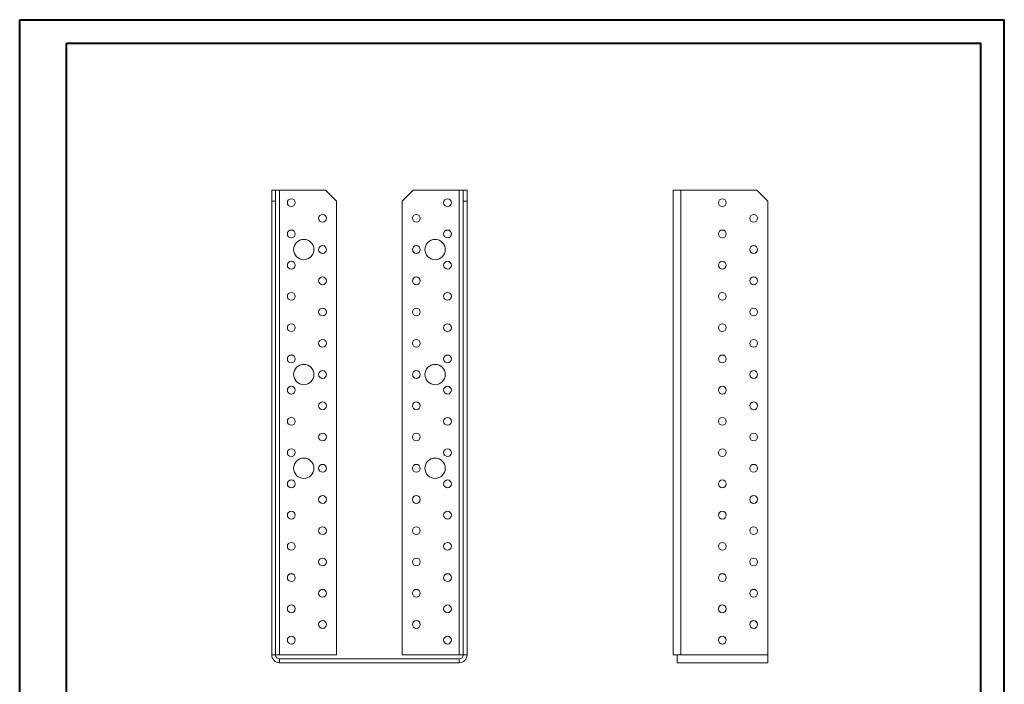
# Model space of a CAD drawing. Header units: millimetres. Extents: x 0 to 210, y 0 to 297.
# Tile 3 of 3: x 0 to 210, y 155 to 297. Entities that reach past the tile are written whole.
import ezdxf

# ---------------------------------------------------------------- set-up
doc = ezdxf.new("R2010")
doc.units = ezdxf.units.MM

msp = doc.modelspace()

# ---------------------------------------------------------------- linework, layer by layer
at = {"color": 7, "linetype": 'Continuous', "lineweight": 40}
for p, q in [((0.08, 0.21), (0.08, 297.21)), ((0.08, 297.21), (210.08, 297.21)), ((210.08, 0.21), (210.08, 297.21)), ((210.08, 292.21), (210.08, 297.21)), ((10.08, 292.21), (205.08, 292.21)), ((10.08, 5.21), (10.08, 292.21)), ((205.08, 5.21), (205.08, 292.21))]:
    msp.add_line(p, q, dxfattribs=at)
at = {"color": 7, "linetype": 'Continuous', "lineweight": 15}
for p, q in [((53.83, 260.83), (54.67, 260.83)), ((53.83, 258.5), (53.83, 260.83)), ((54.67, 260.83), (54.67, 258.5)), ((55.5, 260.83), (54.67, 260.83)), ((55.5, 161.67), (55.5, 260.83)), ((55.5, 260.83), (65.33, 260.83)), ((67.67, 258.5), (65.33, 260.83)), ((84, 260.83), (81.67, 258.5)), ((84, 260.83), (93.83, 260.83)), ((93.83, 260.83), (93.83, 161.67)), ((94.67, 260.83), (93.83, 260.83)), ((94.67, 258.5), (94.67, 260.83)), ((94.67, 260.83), (95.5, 260.83)), ((95.5, 260.83), (95.5, 258.5)), ((139.45, 260.83), (139.45, 161.67)), ((139.45, 260.83), (141.12, 260.83)), ((141.12, 260.83), (141.12, 161.67)), ((157.28, 260.83), (141.12, 260.83)), ((159.62, 258.5), (157.28, 260.83)), ((54.67, 258.5), (53.83, 258.5)), ((53.83, 161.67), (53.83, 258.5)), ((54.67, 161.67), (54.67, 258.5)), ((67.67, 258.5), (67.67, 161.67)), ((81.67, 161.67), (81.67, 258.5)), ((95.5, 258.5), (94.67, 258.5)), ((94.67, 161.67), (94.67, 258.5)), ((95.5, 161.67), (95.5, 258.5)), ((159.62, 161.67), (159.62, 258.5)), ((54.67, 161.67), (53.83, 161.67)), ((54.67, 161.67), (55.5, 161.67)), ((67.67, 161.67), (55.5, 161.67)), ((55.5, 160.83), (55.5, 160)), ((55.5, 160.83), (93.83, 160.83)), ((55.5, 160), (93.83, 160)), ((93.83, 161.67), (81.67, 161.67)), ((93.83, 161.67), (94.67, 161.67)), ((93.83, 160.83), (93.83, 160)), ((94.67, 161.67), (95.5, 161.67)), ((140.28, 161.67), (139.45, 161.67)), ((140.28, 160), (140.28, 161.67)), ((140.28, 161.67), (141.12, 161.67)), ((159.62, 160), (140.28, 160)), ((159.62, 161.67), (141.12, 161.67)), ((159.62, 161.67), (159.62, 160))]:
    msp.add_line(p, q, dxfattribs=at)
for centre, radius in [((58, 258.17), 0.833), ((91.33, 258.17), 0.833), ((149.95, 258.17), 0.833), ((64.67, 254.83), 0.833), ((84.67, 254.83), 0.833), ((156.62, 254.83), 0.833), ((58, 251.5), 0.833), ((91.33, 251.5), 0.833), ((149.95, 251.5), 0.833), ((60.67, 248.17), 2.17), ((88.67, 248.17), 2.17), ((64.67, 248.17), 0.833), ((84.67, 248.17), 0.833), ((156.62, 248.17), 0.833), ((58, 244.83), 0.833), ((91.33, 244.83), 0.833), ((149.95, 244.83), 0.833), ((64.67, 241.5), 0.833), ((84.67, 241.5), 0.833), ((156.62, 241.5), 0.833), ((58, 238.17), 0.833), ((91.33, 238.17), 0.833), ((149.95, 238.17), 0.833), ((64.67, 234.83), 0.833), ((84.67, 234.83), 0.833), ((156.62, 234.83), 0.833), ((58, 231.5), 0.833), ((91.33, 231.5), 0.833), ((149.95, 231.5), 0.833), ((64.67, 228.17), 0.833), ((84.67, 228.17), 0.833), ((156.62, 228.17), 0.833), ((58, 224.83), 0.833), ((91.33, 224.83), 0.833), ((149.95, 224.83), 0.833), ((60.67, 221.5), 2.17), ((88.67, 221.5), 2.17), ((64.67, 221.5), 0.833), ((84.67, 221.5), 0.833), ((156.62, 221.5), 0.833), ((58, 218.17), 0.833), ((91.33, 218.17), 0.833), ((149.95, 218.17), 0.833), ((64.67, 214.83), 0.833), ((84.67, 214.83), 0.833), ((156.62, 214.83), 0.833), ((58, 211.5), 0.833), ((91.33, 211.5), 0.833), ((149.95, 211.5), 0.833), ((64.67, 208.17), 0.833), ((84.67, 208.17), 0.833), ((156.62, 208.17), 0.833), ((58, 204.83), 0.833), ((91.33, 204.83), 0.833), ((149.95, 204.83), 0.833), ((60.67, 201.5), 2.17), ((64.67, 201.5), 0.833), ((84.67, 201.5), 0.833), ((88.67, 201.5), 2.17), ((156.62, 201.5), 0.833), ((58, 198.17), 0.833), ((91.33, 198.17), 0.833), ((149.95, 198.17), 0.833), ((64.67, 194.83), 0.833), ((84.67, 194.83), 0.833), ((156.62, 194.83), 0.833), ((58, 191.5), 0.833), ((91.33, 191.5), 0.833), ((149.95, 191.5), 0.833), ((64.67, 188.17), 0.833), ((84.67, 188.17), 0.833), ((156.62, 188.17), 0.833), ((58, 184.83), 0.833), ((91.33, 184.83), 0.833), ((149.95, 184.83), 0.833), ((64.67, 181.5), 0.833), ((84.67, 181.5), 0.833), ((156.62, 181.5), 0.833), ((58, 178.17), 0.833), ((91.33, 178.17), 0.833), ((149.95, 178.17), 0.833), ((64.67, 174.83), 0.833), ((84.67, 174.83), 0.833), ((156.62, 174.83), 0.833), ((58, 171.5), 0.833), ((91.33, 171.5), 0.833), ((149.95, 171.5), 0.833), ((64.67, 168.17), 0.833), ((84.67, 168.17), 0.833), ((156.62, 168.17), 0.833), ((58, 164.83), 0.833), ((91.33, 164.83), 0.833), ((149.95, 164.83), 0.833)]:
    msp.add_circle(centre, radius, dxfattribs=at)
for centre, radius, start, end in [((55.5, 161.67), 1.67, 180, 270), ((55.5, 161.67), 0.833, 180, 270), ((93.83, 161.67), 1.67, 270, 0), ((93.83, 161.67), 0.833, 270, 0)]:
    msp.add_arc(centre, radius, start, end, dxfattribs=at)

doc.saveas('drawing.dxf')
